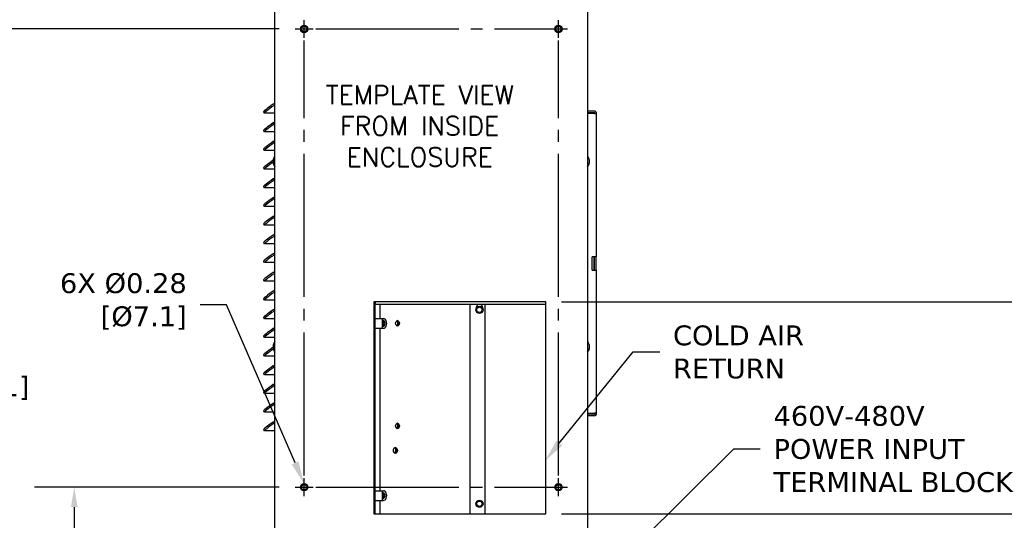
# Model space of a CAD drawing. Header units: inches. Extents: x -1 to 128, y 3 to 101.
# Tile 16 of 18: x 71 to 109, y 55 to 74. Entities that reach past the tile are written whole.
import ezdxf
from ezdxf import colors
from ezdxf.entities.mleader import LeaderData, LeaderLine
from ezdxf.math import Vec2, Vec3

# ---------------------------------------------------------------- set-up
doc = ezdxf.new("R2010")
doc.units = ezdxf.units.IN
doc.header["$LTSCALE"] = 12
doc.header["$MEASUREMENT"] = 0
doc.header["$PDSIZE"] = -1
doc.linetypes.add('SLD-Center', pattern=[0.75, 0.6, -0.05, 0.05, -0.05])
doc.linetypes.add('SLD-Solid', pattern=[0])
doc.layers.add('CENTER', color=40, linetype='SLD-Center')
doc.layers.add('DIMENSIONS', color=140, linetype='SLD-Solid', lineweight=25)
doc.styles.add('ROMANS', font='romans.shx')
doc.styles.get("Standard").update_dxf_attribs({"font": 'verdana.ttf'})
doc.dimstyles.get("Standard").update_dxf_attribs({"dimtxt": 0.18, "dimasz": 0.18, "dimexe": 0.18, "dimexo": 0.0625, "dimgap": 0.09, "dimtad": 0, "dimtih": 1, "dimtoh": 1, "dimdec": 4, "dimzin": 0, "dimdsep": 46, "dimtxsty": 'Standard', "dimcen": 0.09, "dimadec": 0, "dimazin": 0, "dimtfac": 1, "dimtdec": 4, "dimtofl": 0, "dimtmove": 0, "dimatfit": 3, "dimfxl": 0, "dimtolj": 1, "dimtzin": 0, "dimarcsym": 0})

# ---------------------------------------------------------------- blocks, each defined once
blk = doc.blocks.new('*D107')
at = {"layer": 'Defpoints', "color": 0}
for p in [(73.454, 56.165), (81.791, 56.165), (81.031, 47.823)]:
    blk.add_point(p, dxfattribs=at)
at = {"layer": 'DIMENSIONS', "color": 0, "lineweight": -2}
for p, q in [((81.191, 56.165), (71.954, 56.165)), ((73.454, 55.415), (73.454, 53.376)), ((73.454, 48.573), (73.454, 50.611)), ((80.431, 47.823), (71.954, 47.823))]:
    blk.add_line(p, q, dxfattribs=at)
at = {"layer": 'DIMENSIONS', "color": 0}
for points in [[(73.329, 55.415), (73.579, 55.415), (73.454, 56.165)], [(73.329, 48.573), (73.579, 48.573), (73.454, 47.823)]]:
    blk.add_solid(points, dxfattribs=at)
at = {"layer": 'DIMENSIONS', "color": 0, "char_height": 0.75, "attachment_point": 5}
for s, insert in [('\\A1;8.34', (73.454, 52.636)), ('\\A1;[211.89]', (73.454, 51.253))]:
    blk.add_mtext(s, dxfattribs=dict(at, insert=insert))
blk = doc.blocks.new('*D106')
at = {"layer": 'Defpoints', "color": 0}
for p in [(69.564, 73.465), (81.791, 73.465), (81.031, 47.823)]:
    blk.add_point(p, dxfattribs=at)
at = {"layer": 'DIMENSIONS', "color": 0, "lineweight": -2}
for p, q in [((81.191, 73.465), (68.064, 73.465)), ((69.564, 72.715), (69.564, 62.025)), ((69.564, 48.573), (69.564, 59.262)), ((80.431, 47.823), (68.064, 47.823))]:
    blk.add_line(p, q, dxfattribs=at)
at = {"layer": 'DIMENSIONS', "color": 0}
for points in [[(69.439, 72.715), (69.689, 72.715), (69.564, 73.465)], [(69.439, 48.573), (69.689, 48.573), (69.564, 47.823)]]:
    blk.add_solid(points, dxfattribs=at)
at = {"layer": 'DIMENSIONS', "color": 0, "char_height": 0.75, "attachment_point": 5}
for s, insert in [('\\A1;25.64', (69.564, 61.284)), ('\\A1;[651.31]', (69.564, 59.903))]:
    blk.add_mtext(s, dxfattribs=dict(at, insert=insert))
blk = doc.blocks.new('*D105')
at = {"layer": 'Defpoints', "color": 0}
for p in [(65.623, 83.465), (81.791, 83.465), (81.031, 47.823)]:
    blk.add_point(p, dxfattribs=at)
at = {"layer": 'DIMENSIONS', "color": 0, "lineweight": -2}
for p, q in [((81.191, 83.465), (64.123, 83.465)), ((65.623, 82.715), (65.623, 67.025)), ((65.623, 48.573), (65.623, 64.262)), ((80.431, 47.823), (64.123, 47.823))]:
    blk.add_line(p, q, dxfattribs=at)
at = {"layer": 'DIMENSIONS', "color": 0}
for points in [[(65.498, 82.715), (65.748, 82.715), (65.623, 83.465)], [(65.498, 48.573), (65.748, 48.573), (65.623, 47.823)]]:
    blk.add_solid(points, dxfattribs=at)
at = {"layer": 'DIMENSIONS', "color": 0, "char_height": 0.75, "attachment_point": 5}
for s, insert in [('\\A1;35.64', (65.623, 66.284)), ('\\A1;[905.31]', (65.623, 64.903))]:
    blk.add_mtext(s, dxfattribs=dict(at, insert=insert))
blk = doc.blocks.new('*D101')
at = {"layer": 'Defpoints', "color": 0}
for p in [(91.249, 55.165), (92.831, 47.823), (92.831, 46.322)]:
    blk.add_point(p, dxfattribs=at)
at = {"layer": 'DIMENSIONS', "color": 0, "lineweight": -2}
for p, q in [((91.249, 54.565), (91.249, 44.822)), ((92.831, 47.223), (92.831, 44.822)), ((90.499, 46.322), (89.749, 46.322)), ((93.581, 46.322), (94.331, 46.322))]:
    blk.add_line(p, q, dxfattribs=at)
at = {"layer": 'DIMENSIONS', "color": 0}
for points in [[(90.499, 46.447), (90.499, 46.197), (91.249, 46.322)], [(93.581, 46.447), (93.581, 46.197), (92.831, 46.322)]]:
    blk.add_solid(points, dxfattribs=at)
at = {"layer": 'DIMENSIONS', "color": 0, "char_height": 0.75, "attachment_point": 5}
for s, insert in [('\\A1;1.58', (96.428, 46.964)), ('\\A1;[40.18]', (96.428, 45.582))]:
    blk.add_mtext(s, dxfattribs=dict(at, insert=insert))
blk = doc.blocks.new('*D99')
at = {"layer": 'Defpoints', "color": 0}
for p in [(84.761, 55.165), (92.831, 47.823), (84.761, 34.714)]:
    blk.add_point(p, dxfattribs=at)
at = {"layer": 'DIMENSIONS', "color": 0, "lineweight": -2}
for p, q in [((84.761, 54.565), (84.761, 33.214)), ((92.831, 47.223), (92.831, 33.214)), ((85.511, 34.714), (86.371, 34.714)), ((92.081, 34.714), (91.221, 34.714))]:
    blk.add_line(p, q, dxfattribs=at)
at = {"layer": 'DIMENSIONS', "color": 0}
for points in [[(85.511, 34.839), (85.511, 34.589), (84.761, 34.714)], [(92.081, 34.839), (92.081, 34.589), (92.831, 34.714)]]:
    blk.add_solid(points, dxfattribs=at)
at = {"layer": 'DIMENSIONS', "color": 0, "char_height": 0.75, "attachment_point": 5}
for s, insert in [('\\A1;8.07', (88.796, 35.356)), ('\\A1;[204.97]', (88.796, 33.974))]:
    blk.add_mtext(s, dxfattribs=dict(at, insert=insert))
blk = doc.blocks.new('*D116')
at = {"layer": 'Defpoints', "color": 0}
for p in [(91.249, 55.165), (110.931, 55.165), (92.831, 47.823)]:
    blk.add_point(p, dxfattribs=at)
at = {"layer": 'DIMENSIONS', "color": 0, "lineweight": -2}
for p, q in [((91.849, 55.165), (112.431, 55.165)), ((110.931, 54.415), (110.931, 52.875)), ((110.931, 48.573), (110.931, 50.112)), ((93.431, 47.823), (112.431, 47.823))]:
    blk.add_line(p, q, dxfattribs=at)
at = {"layer": 'DIMENSIONS', "color": 0}
for points in [[(110.806, 54.415), (111.056, 54.415), (110.931, 55.165)], [(110.806, 48.573), (111.056, 48.573), (110.931, 47.823)]]:
    blk.add_solid(points, dxfattribs=at)
at = {"layer": 'DIMENSIONS', "color": 0, "char_height": 0.75, "attachment_point": 5}
for s, insert in [('\\A1;7.34', (110.931, 52.134)), ('\\A1;[186.49]', (110.931, 50.753))]:
    blk.add_mtext(s, dxfattribs=dict(at, insert=insert))
blk = doc.blocks.new('*D115')
at = {"layer": 'Defpoints', "color": 0}
for p in [(91.249, 63.165), (115.089, 63.165), (92.831, 47.823)]:
    blk.add_point(p, dxfattribs=at)
at = {"layer": 'DIMENSIONS', "color": 0, "lineweight": -2}
for p, q in [((91.849, 63.165), (116.589, 63.165)), ((115.089, 62.415), (115.089, 56.875)), ((115.089, 48.573), (115.089, 54.112)), ((93.431, 47.823), (116.589, 47.823))]:
    blk.add_line(p, q, dxfattribs=at)
at = {"layer": 'DIMENSIONS', "color": 0}
for points in [[(114.964, 62.415), (115.214, 62.415), (115.089, 63.165)], [(114.964, 48.573), (115.214, 48.573), (115.089, 47.823)]]:
    blk.add_solid(points, dxfattribs=at)
at = {"layer": 'DIMENSIONS', "color": 0, "char_height": 0.75, "attachment_point": 5}
for s, insert in [('\\A1;15.34', (115.089, 56.134)), ('\\A1;[389.69]', (115.089, 54.753))]:
    blk.add_mtext(s, dxfattribs=dict(at, insert=insert))
blk = doc.blocks.new('*D114')
at = {"layer": 'Defpoints', "color": 0}
for p in [(90.675, 74.79), (118.108, 74.79), (92.831, 47.823)]:
    blk.add_point(p, dxfattribs=at)
at = {"layer": 'DIMENSIONS', "color": 0, "lineweight": -2}
for p, q in [((91.275, 74.79), (119.608, 74.79)), ((118.108, 74.04), (118.108, 62.687)), ((118.108, 48.573), (118.108, 59.925)), ((93.431, 47.823), (119.608, 47.823))]:
    blk.add_line(p, q, dxfattribs=at)
at = {"layer": 'DIMENSIONS', "color": 0}
for points in [[(117.983, 74.04), (118.233, 74.04), (118.108, 74.79)], [(117.983, 48.573), (118.233, 48.573), (118.108, 47.823)]]:
    blk.add_solid(points, dxfattribs=at)
at = {"layer": 'DIMENSIONS', "color": 0, "char_height": 0.75, "attachment_point": 5}
for s, insert in [('\\A1;26.97', (118.108, 61.947)), ('\\A1;[684.96]', (118.108, 60.565))]:
    blk.add_mtext(s, dxfattribs=dict(at, insert=insert))
blk = doc.blocks.new('*D113')
at = {"layer": 'Defpoints', "color": 0}
for p in [(90.675, 82.79), (122.251, 82.79), (92.831, 47.823)]:
    blk.add_point(p, dxfattribs=at)
at = {"layer": 'DIMENSIONS', "color": 0, "lineweight": -2}
for p, q in [((91.275, 82.79), (123.751, 82.79)), ((122.251, 82.04), (122.251, 66.687)), ((122.251, 48.573), (122.251, 63.925)), ((93.431, 47.823), (123.751, 47.823))]:
    blk.add_line(p, q, dxfattribs=at)
at = {"layer": 'DIMENSIONS', "color": 0}
for points in [[(122.126, 82.04), (122.376, 82.04), (122.251, 82.79)], [(122.126, 48.573), (122.376, 48.573), (122.251, 47.823)]]:
    blk.add_solid(points, dxfattribs=at)
at = {"layer": 'DIMENSIONS', "color": 0, "char_height": 0.75, "attachment_point": 5}
for s, insert in [('\\A1;34.97', (122.251, 65.947)), ('\\A1;[888.16]', (122.251, 64.565))]:
    blk.add_mtext(s, dxfattribs=dict(at, insert=insert))

msp = doc.modelspace()

# ---------------------------------------------------------------- linework, layer by layer
for p, q in [((81.03094, 47.82254), (81.03094, 85.53354)), ((92.83094, 85.53354), (92.83094, 47.82254)), ((80.96175, 70.62478), (81.03094, 70.67342)), ((80.59524, 70.33873), (80.62838, 70.29122)), ((81.03094, 70.29048), (80.63045, 70.29048)), ((80.99489, 70.57727), (81.03094, 70.60261)), ((93.08106, 70.36454), (92.83094, 70.36454)), ((93.08106, 70.30454), (92.83094, 70.30454)), ((93.08891, 70.27454), (92.83094, 70.27454)), ((93.08891, 70.27454), (93.17106, 70.27454)), ((93.17106, 64.86454), (93.17106, 70.27454)), ((80.96175, 69.9189), (81.03094, 69.96753)), ((80.99489, 69.87139), (81.03094, 69.89673)), ((80.59524, 69.63284), (80.62838, 69.58533)), ((81.03094, 69.5846), (80.63045, 69.5846)), ((80.96175, 69.21302), (81.03094, 69.26165)), ((80.99489, 69.16551), (81.03094, 69.19085)), ((80.59524, 68.92696), (80.62838, 68.87945)), ((81.03094, 68.87872), (80.63045, 68.87872)), ((80.96077, 68.52235), (80.96088, 68.52235)), ((80.59524, 68.22108), (80.62838, 68.17357)), ((81.03094, 68.17283), (80.63045, 68.17283)), ((80.96175, 67.80125), (81.03094, 67.84989)), ((80.99489, 67.75374), (81.03094, 67.77908)), ((80.59524, 67.5152), (80.62838, 67.46769)), ((81.03094, 67.46695), (80.63045, 67.46695)), ((80.96175, 67.09537), (81.03094, 67.144)), ((80.99489, 67.04786), (81.03094, 67.0732)), ((80.59524, 66.80931), (80.62838, 66.7618)), ((81.03094, 66.76107), (80.63045, 66.76107)), ((80.96175, 66.38949), (81.03094, 66.43812)), ((80.99489, 66.34198), (81.03094, 66.36732)), ((80.59524, 66.10343), (80.62838, 66.05592)), ((81.03094, 66.05519), (80.63045, 66.05519)), ((80.96175, 65.6836), (81.03094, 65.73224)), ((80.99489, 65.63609), (81.03094, 65.66144)), ((80.59524, 65.39755), (80.62838, 65.35004)), ((81.03094, 65.34931), (80.63045, 65.34931)), ((80.59524, 64.69167), (80.62838, 64.64416)), ((80.96175, 64.97772), (81.03094, 65.02636)), ((80.99489, 64.93021), (81.03094, 64.95555)), ((93.00423, 64.36454), (93.00423, 64.86454)), ((93.08891, 64.86454), (93.00423, 64.86454)), ((93.07768, 64.36454), (93.07768, 64.86454)), ((93.17106, 64.86454), (93.08891, 64.86454)), ((93.09264, 64.36454), (93.09264, 64.86454)), ((93.15242, 64.36454), (93.15242, 64.86454)), ((81.03094, 64.64342), (80.63045, 64.64342)), ((80.96175, 64.27184), (81.03094, 64.32048)), ((93.00423, 64.36454), (93.08891, 64.36454)), ((93.08891, 64.36454), (93.17106, 64.36454)), ((93.17106, 58.95454), (93.17106, 64.36454)), ((80.59524, 63.98579), (80.62838, 63.93827)), ((81.03094, 63.93754), (80.63045, 63.93754)), ((80.99489, 64.22433), (81.03094, 64.24967)), ((80.96175, 63.56596), (81.03094, 63.61459)), ((80.59524, 63.2799), (80.62838, 63.23239)), ((81.03094, 63.23166), (80.63045, 63.23166)), ((80.99489, 63.51845), (81.03094, 63.54379)), ((80.96175, 62.86008), (81.03094, 62.90871)), ((80.99489, 62.81256), (81.03094, 62.83791)), ((91.24896, 63.16454), (84.76137, 63.16454)), ((84.76137, 63.16454), (84.76137, 55.16454)), ((84.81326, 55.16454), (84.81326, 63.16454)), ((84.81606, 55.16454), (84.81606, 63.16454)), ((84.81826, 63.16454), (84.81826, 63.07154)), ((84.81826, 63.07154), (91.24426, 63.07154)), ((85.00515, 62.52954), (85.00515, 63.07154)), ((88.39852, 55.16454), (88.39852, 63.07154)), ((88.961, 55.16454), (88.961, 63.07154)), ((91.24426, 63.16454), (91.24426, 63.07154)), ((91.24896, 55.16454), (91.24896, 63.16454)), ((80.59524, 62.57402), (80.62838, 62.52651)), ((81.03094, 62.52578), (80.63045, 62.52578)), ((84.81606, 62.52954), (85.0864, 62.52954)), ((85.0864, 62.52954), (85.12195, 62.52954)), ((85.0864, 62.16454), (85.0864, 62.52954)), ((80.96175, 62.15419), (81.03094, 62.20283)), ((80.99489, 62.10668), (81.03094, 62.13202)), ((84.81606, 62.16454), (85.0864, 62.16454)), ((85.00515, 56.02954), (85.00515, 62.16454)), ((85.0864, 62.16454), (85.12195, 62.16454)), ((80.59524, 61.86814), (80.62838, 61.82063)), ((81.03094, 61.81989), (80.63045, 61.81989)), ((80.96077, 61.52235), (80.96088, 61.52235)), ((80.59524, 61.16226), (80.62838, 61.11475)), ((81.03094, 61.11401), (80.63045, 61.11401)), ((80.96175, 60.74243), (81.03094, 60.79106)), ((80.99489, 60.69492), (81.03094, 60.72026)), ((80.59524, 60.45637), (80.62838, 60.40886)), ((81.03094, 60.40813), (80.63045, 60.40813)), ((80.96175, 60.03655), (81.03094, 60.08518)), ((80.99489, 59.98903), (81.03094, 60.01438)), ((80.59524, 59.75049), (80.62838, 59.70298)), ((81.03094, 59.70225), (80.63045, 59.70225)), ((80.96175, 59.33066), (81.03094, 59.3793)), ((80.99489, 59.28315), (81.03094, 59.30849)), ((80.59524, 59.04461), (80.62838, 58.9971)), ((81.03094, 58.99636), (80.63045, 58.99636)), ((92.83094, 58.95454), (93.08891, 58.95454)), ((93.08106, 58.92454), (92.83094, 58.92454)), ((93.08106, 58.86454), (92.83094, 58.86454)), ((93.17106, 58.95454), (93.08891, 58.95454)), ((80.96175, 58.62478), (81.03094, 58.67342)), ((80.99489, 58.57727), (81.03094, 58.60261)), ((80.59524, 58.33873), (80.62838, 58.29122)), ((81.03094, 58.29048), (80.63045, 58.29048)), ((82.07728, 56.24954), (82.18264, 56.24954)), ((82.07728, 56.24954), (82.18264, 56.24954)), ((84.81606, 56.02954), (85.0864, 56.02954)), ((85.0864, 56.02954), (85.12195, 56.02954)), ((85.0864, 55.66454), (85.0864, 56.02954)), ((84.81606, 55.66454), (85.0864, 55.66454)), ((85.00515, 55.16454), (85.00515, 55.66454)), ((85.0864, 55.66454), (85.12195, 55.66454)), ((84.76137, 55.16454), (91.24896, 55.16454))]:
    msp.add_line(p, q)
for centre, radius in [((82.12996, 73.46454), 0.1385), ((91.72996, 73.46454), 0.1385), ((82.12996, 73.46454), 0.1), ((91.72996, 73.46454), 0.1), ((88.74852, 62.86169), 0.135), ((88.74852, 62.86169), 0.1), ((82.12996, 56.16454), 0.1385), ((82.12996, 56.16454), 0.1), ((91.72996, 56.16454), 0.1385), ((91.72996, 56.16454), 0.1), ((88.74852, 55.53954), 0.135), ((88.74852, 55.53954), 0.1)]:
    msp.add_circle(centre, radius)
for centre, radius, start, end in [((81.03699, 68.47964), 0.07958, 173.371063, 183.771496), ((81.01086, 68.42576), 0.05225, 178.872036, 190.760183), ((81.25844, 68.46454), 0.30312, 138.634962, 169.008884), ((81.25844, 68.46454), 0.30313, 194.913727, 221.365038), ((92.60083, 68.46454), 0.30313, 15.250844, 41.45576), ((92.60083, 68.46454), 0.30312, 318.54424, 348.695297), ((92.84841, 68.50331), 0.05225, 358.872036, 10.760183), ((92.82229, 68.44944), 0.07958, 353.371063, 3.771496), ((88.74852, 62.94224), 0.125, 0, 191.132288), ((88.74852, 62.94224), 0.125, 348.867712, 0), ((81.03699, 61.47964), 0.07958, 173.371063, 183.771496), ((81.01086, 61.42576), 0.05225, 178.872036, 190.760183), ((81.25844, 61.46454), 0.30312, 138.634962, 169.008884), ((81.25844, 61.46454), 0.30313, 194.913727, 221.365038), ((92.60083, 61.46454), 0.30313, 15.250844, 41.45576), ((92.60083, 61.46454), 0.30312, 318.54424, 348.695297), ((92.84841, 61.50331), 0.05225, 358.872036, 10.760183), ((92.82229, 61.44944), 0.07958, 353.371063, 3.771496), ((93.01768, 58.98454), 0.06, 270, 330)]:
    msp.add_arc(centre, radius, start, end)
for centre, major_axis, ratio, start_param, end_param in [((81.00533, 70.62478), (0.41009, 0.28605), 0.04999048, 1.64234053, 3.14159265), ((81.03847, 70.57727), (0.41009, 0.28605), 0.04999048, 1.64234053, 3.21313685), ((93.08106, 70.27454), (0, -0.09), 0.9961947, 1.57079633, 3.14159265), ((93.08106, 70.27454), (0, -0.03), 0.9961947, 1.57079633, 3.14159265), ((81.00533, 69.9189), (0.41009, 0.28605), 0.04999048, 1.64234053, 3.14159265), ((81.03847, 69.87139), (0.41009, 0.28605), 0.04999048, 1.64234053, 3.21313685), ((81.00533, 69.21302), (0.41009, 0.28605), 0.04999048, 1.64234053, 3.14159265), ((81.03847, 69.16551), (0.41009, 0.28605), 0.04999048, 1.64234053, 3.21313685), ((81.00533, 68.50713), (0.41009, 0.28605), 0.04999048, 1.64234053, 3.14159265), ((81.03847, 68.45962), (0.41009, 0.28605), 0.04999048, 1.72335894, 3.21313685), ((81.25541, 68.50049), (-0.29792, -0.0251), 0.69239833, 0.0047632, 0.11276823), ((81.25422, 68.45242), (-0.2823, 0.09846), 0.96647436, 0.11246242, 0.22046745), ((81.25724, 68.41647), (-0.29888, 0.00745), 0.27407603, 6.14007647, 6.24808151), ((81.25422, 68.45242), (-0.2823, 0.09846), 0.96647436, 0.47217606, 0.58018109), ((81.25964, 68.51261), (-0.29888, 0.00745), 0.27407603, 6.14007647, 6.24808151), ((92.60506, 68.47666), (0.2823, -0.09846), 0.96647436, 0.47217606, 0.58018109), ((92.59964, 68.41647), (0.29888, -0.00745), 0.27407603, 6.14007647, 6.24808151), ((92.60506, 68.47666), (0.2823, -0.09846), 0.96647436, 0.11246242, 0.22046745), ((92.60203, 68.51261), (0.29888, -0.00745), 0.27407603, 6.14007647, 6.24808151), ((92.60386, 68.42859), (0.29792, 0.0251), 0.69239833, 0.0047632, 0.11276823), ((81.00533, 67.80125), (0.41009, 0.28605), 0.04999048, 1.64234053, 3.14159265), ((81.03847, 67.75374), (0.41009, 0.28605), 0.04999048, 1.64234053, 3.21313685), ((81.00533, 67.09537), (0.41009, 0.28605), 0.04999048, 1.64234053, 3.14159265), ((81.03847, 67.04786), (0.41009, 0.28605), 0.04999048, 1.64234053, 3.21313685), ((81.00533, 66.38949), (0.41009, 0.28605), 0.04999048, 1.64234053, 3.14159265), ((81.03847, 66.34198), (0.41009, 0.28605), 0.04999048, 1.64234053, 3.21313685), ((81.00533, 65.6836), (0.41009, 0.28605), 0.04999048, 1.64234053, 3.14159265), ((81.03847, 65.63609), (0.41009, 0.28605), 0.04999048, 1.64234053, 3.21313685), ((81.00533, 64.97772), (0.41009, 0.28605), 0.04999048, 1.64234053, 3.14159265), ((81.03847, 64.93021), (0.41009, 0.28605), 0.04999048, 1.64234053, 3.21313685), ((81.00533, 64.27184), (0.41009, 0.28605), 0.04999048, 1.64234053, 3.14159265), ((81.03847, 64.22433), (0.41009, 0.28605), 0.04999048, 1.64234053, 3.21313685), ((81.00533, 63.56596), (0.41009, 0.28605), 0.04999048, 1.64234053, 3.14159265), ((81.03847, 63.51845), (0.41009, 0.28605), 0.04999048, 1.64234053, 3.21313685), ((81.00533, 62.86008), (0.41009, 0.28605), 0.04999048, 1.64234053, 3.14159265), ((81.03847, 62.81256), (0.41009, 0.28605), 0.04999048, 1.64234053, 3.21313685), ((85.10963, 62.34704), (0, 0.108), 0.70398494, 2.83113442, 6.28318531), ((85.10963, 62.34704), (0, 0.108), 0.70398494, 0, 0.31045824), ((85.07341, 62.34704), (0, -0.108), 0.70398494, 0.24051269, 2.90107996), ((85.07412, 62.34704), (0, -0.108), 0.70398494, 0.23570648, 2.90588617), ((85.12195, 62.34704), (0, 0.1825), 0.70398494, 3.14159265, 6.28318531), ((85.59941, 62.3535), (0, 0.097), 0.70710678, 3.50831761, 5.91646035), ((85.62594, 62.3535), (0, 0.097), 0.70710678, 3.25685142, 6.16792654), ((85.62964, 62.3535), (0, -0.1015), 0.70398494, 0.18755941, 2.95403325), ((81.00533, 62.15419), (0.41009, 0.28605), 0.04999048, 1.64234053, 3.14159265), ((81.03847, 62.10668), (0.41009, 0.28605), 0.04999048, 1.64234053, 3.21313685), ((85.03789, 62.34704), (0, -0.108), 0.70398494, 0.69185424, 2.44973841), ((81.00533, 61.44831), (0.41009, 0.28605), 0.04999048, 1.64234053, 3.14159265), ((81.03847, 61.4008), (0.41009, 0.28605), 0.04999048, 1.71051217, 3.21313685), ((81.25541, 61.50049), (-0.29792, -0.0251), 0.69239833, 0.0047632, 0.11276823), ((81.25422, 61.45242), (-0.2823, 0.09846), 0.96647436, 0.11246242, 0.22046745), ((81.25724, 61.41647), (-0.29888, 0.00745), 0.27407603, 6.14007647, 6.24808151), ((81.25422, 61.45242), (-0.2823, 0.09846), 0.96647436, 0.47217606, 0.58018109), ((81.25964, 61.51261), (-0.29888, 0.00745), 0.27407603, 6.14007647, 6.24808151), ((92.60506, 61.47666), (0.2823, -0.09846), 0.96647436, 0.47217606, 0.58018109), ((92.59964, 61.41647), (0.29888, -0.00745), 0.27407603, 6.14007647, 6.24808151), ((92.60506, 61.47666), (0.2823, -0.09846), 0.96647436, 0.11246242, 0.22046745), ((92.60203, 61.51261), (0.29888, -0.00745), 0.27407603, 6.14007647, 6.24808151), ((92.60386, 61.42859), (0.29792, 0.0251), 0.69239833, 0.0047632, 0.11276823), ((81.00533, 60.74243), (0.41009, 0.28605), 0.04999048, 1.64234053, 3.14159265), ((81.03847, 60.69492), (0.41009, 0.28605), 0.04999048, 1.64234053, 3.21313685), ((81.00533, 60.03655), (0.41009, 0.28605), 0.04999048, 1.64234053, 3.14159265), ((81.03847, 59.98903), (0.41009, 0.28605), 0.04999048, 1.64234053, 3.21313685), ((81.00533, 59.33066), (0.41009, 0.28605), 0.04999048, 1.64234053, 3.14159265), ((81.03847, 59.28315), (0.41009, 0.28605), 0.04999048, 1.64234053, 3.21313685), ((93.08106, 58.95454), (0, 0.03), 0.9961947, 3.14159265, 4.71238898), ((93.08106, 58.95454), (0, 0.09), 0.9961947, 3.14159265, 4.71238898), ((81.00533, 58.62478), (0.41009, 0.28605), 0.04999048, 1.64234053, 3.14159265), ((81.03847, 58.57727), (0.41009, 0.28605), 0.04999048, 1.64234053, 3.21313685), ((85.59941, 58.4785), (0, 0.097), 0.70710678, 3.50831761, 5.91646035), ((85.62594, 58.4785), (0, 0.097), 0.70710678, 3.25685138, 6.16792658), ((85.62964, 58.4785), (0, 0.1015), 0.70398494, 3.32915206, 6.0956259), ((85.52248, 57.55234), (0, 0.097), 0.70398494, 3.35052538, 6.05979587), ((85.54913, 57.55234), (0, 0.097), 0.70398494, 2.9701476, 6.28318531), ((85.54913, 57.55234), (0, 0.097), 0.70398494, 0, 0.14253313), ((85.54913, 57.55179), (0, 0.1095), 0.70398494, 3.31530387, 6.10947409), ((85.10963, 55.84704), (0, 0.108), 0.70398494, 2.83113442, 6.28318531), ((85.10963, 55.84704), (0, 0.108), 0.70398494, 0, 0.31045824), ((85.03789, 55.84704), (0, 0.108), 0.70398494, 3.83344689, 5.59133107), ((85.07341, 55.84704), (0, 0.108), 0.70398494, 3.38210534, 6.04267262), ((85.07412, 55.84704), (0, 0.108), 0.70398494, 3.37729913, 6.04747883), ((85.12195, 55.84704), (0, 0.1825), 0.70398494, 3.14159265, 6.28318531)]:
    msp.add_ellipse(centre, major_axis=major_axis, ratio=ratio, start_param=start_param, end_param=end_param)
for centre, major_axis in [((85.65629, 62.3535), (0, -0.1015)), ((85.65629, 58.4785), (0, 0.1015)), ((85.57578, 57.55179), (0, 0.1095))]:
    msp.add_ellipse(centre, major_axis=major_axis, ratio=0.70398494)
for points, knots in [([(80.96134, 68.45233), (80.96144, 68.45192), (80.96164, 68.45109), (80.96189, 68.44958), (80.96215, 68.44766), (80.96238, 68.44533), (80.9625, 68.4427), (80.96249, 68.44023), (80.96234, 68.43812), (80.96208, 68.43643), (80.96183, 68.43583), (80.96171, 68.43553)], [0, 0, 0, 0, 0.08293859, 0.16580516, 0.25082827, 0.37694684, 0.49994817, 0.62294666, 0.74929999, 0.87586719, 1, 1, 1, 1]), ([(80.96411, 68.53167), (80.96419, 68.5318), (80.96436, 68.53206), (80.96454, 68.53207), (80.96468, 68.53174), (80.96475, 68.5309), (80.96466, 68.52933), (80.96442, 68.52725), (80.96404, 68.5248), (80.96357, 68.52218), (80.9632, 68.52048), (80.96302, 68.51963)], [0, 0, 0, 0, 0.08294164, 0.1658086, 0.2508294, 0.37694499, 0.49994915, 0.62294997, 0.74930265, 0.87586715, 1, 1, 1, 1]), ([(92.89517, 68.39741), (92.89509, 68.39728), (92.89492, 68.39702), (92.89474, 68.39701), (92.89459, 68.39733), (92.89453, 68.39817), (92.89462, 68.39974), (92.89486, 68.40182), (92.89524, 68.40427), (92.89571, 68.4069), (92.89607, 68.4086), (92.89625, 68.40945)], [0, 0, 0, 0, 0.08294164, 0.1658086, 0.2508294, 0.37694499, 0.49994915, 0.62294997, 0.74930265, 0.87586715, 1, 1, 1, 1]), ([(92.89793, 68.47674), (92.89783, 68.47716), (92.89764, 68.47799), (92.89738, 68.4795), (92.89712, 68.48141), (92.8969, 68.48375), (92.89678, 68.48638), (92.89679, 68.48885), (92.89694, 68.49095), (92.89719, 68.49265), (92.89744, 68.49325), (92.89757, 68.49355)], [0, 0, 0, 0, 0.08293859, 0.16580516, 0.25082827, 0.37694684, 0.49994817, 0.62294666, 0.74929999, 0.87586719, 1, 1, 1, 1]), ([(80.96134, 61.45233), (80.96144, 61.45192), (80.96164, 61.45109), (80.96189, 61.44958), (80.96215, 61.44766), (80.96238, 61.44533), (80.9625, 61.4427), (80.96249, 61.44023), (80.96234, 61.43812), (80.96208, 61.43643), (80.96183, 61.43583), (80.96171, 61.43553)], [0, 0, 0, 0, 0.08293859, 0.16580516, 0.25082827, 0.37694684, 0.49994817, 0.62294666, 0.74929999, 0.87586719, 1, 1, 1, 1]), ([(80.96411, 61.53167), (80.96419, 61.5318), (80.96436, 61.53206), (80.96454, 61.53207), (80.96468, 61.53174), (80.96475, 61.5309), (80.96466, 61.52933), (80.96442, 61.52725), (80.96404, 61.5248), (80.96357, 61.52218), (80.9632, 61.52048), (80.96302, 61.51963)], [0, 0, 0, 0, 0.08294164, 0.1658086, 0.2508294, 0.37694499, 0.49994915, 0.62294997, 0.74930265, 0.87586715, 1, 1, 1, 1]), ([(92.89517, 61.39741), (92.89509, 61.39728), (92.89492, 61.39702), (92.89474, 61.39701), (92.89459, 61.39733), (92.89453, 61.39817), (92.89462, 61.39974), (92.89486, 61.40182), (92.89524, 61.40427), (92.89571, 61.4069), (92.89607, 61.4086), (92.89625, 61.40945)], [0, 0, 0, 0, 0.08294164, 0.1658086, 0.2508294, 0.37694499, 0.49994915, 0.62294997, 0.74930265, 0.87586715, 1, 1, 1, 1]), ([(92.89793, 61.47674), (92.89783, 61.47716), (92.89764, 61.47799), (92.89738, 61.4795), (92.89712, 61.48141), (92.8969, 61.48375), (92.89678, 61.48638), (92.89679, 61.48885), (92.89694, 61.49095), (92.89719, 61.49265), (92.89744, 61.49325), (92.89757, 61.49355)], [0, 0, 0, 0, 0.08293859, 0.16580516, 0.25082827, 0.37694684, 0.49994817, 0.62294666, 0.74929999, 0.87586719, 1, 1, 1, 1])]:
    msp.add_open_spline(points, degree=3, knots=knots)
at = {"layer": 'CENTER', "ltscale": 0.125}
for p, q in [((82.12996, 73.12604), (82.12996, 73.80304)), ((91.72996, 73.12604), (91.72996, 73.80304)), ((81.79146, 73.46454), (82.46846, 73.46454)), ((91.39146, 73.46454), (92.06846, 73.46454)), ((82.12996, 55.82604), (82.12996, 56.50304)), ((91.72996, 55.82604), (91.72996, 56.50304)), ((81.79146, 56.16454), (82.46846, 56.16454)), ((91.39146, 56.16454), (92.06846, 56.16454))]:
    msp.add_line(p, q, dxfattribs=at)
at = {"layer": 'CENTER', "ltscale": 0.75}
for p, q in [((82.56846, 73.46454), (91.69146, 73.46454)), ((82.12996, 56.60304), (82.12996, 73.02604)), ((91.72996, 56.60304), (91.72996, 73.02604)), ((82.56846, 56.16454), (91.69146, 56.16454))]:
    msp.add_line(p, q, dxfattribs=at)

# ---------------------------------------------------------------- texts
at = {"layer": 'DIMENSIONS', "insert": (86.49273, 71.3286), "char_height": 0.704375, "attachment_point": 2, "style": 'ROMANS'}
msp.add_mtext_dynamic_manual_height_columns('TEMPLATE VIEW\\PFROM INSIDE\\PENCLOSURE', width=8.3260717, gutter_width=1.75, heights=[0], dxfattribs=at)

# ---------------------------------------------------------------- dimensions: what is measured, and where the dimension line sits
at = {"layer": 'DIMENSIONS'}
for base, p1, p2, picture, middle in [((65.62288, 83.46454), (81.03094, 47.82254), (81.79146, 83.46454), '*D105', (65.62288, 65.64354)), ((122.25112, 82.78954), (92.83094, 47.82254), (90.67496, 82.78954), '*D113', (122.25112, 65.30604)), ((118.10816, 74.78954), (92.83094, 47.82254), (90.67496, 74.78954), '*D114', (118.10816, 61.30604)), ((69.5638, 73.46454), (81.03094, 47.82254), (81.79146, 73.46454), '*D106', (69.5638, 60.64354)), ((115.08917, 63.16454), (92.83094, 47.82254), (91.24896, 63.16454), '*D115', (115.08917, 55.49354)), ((73.45362, 56.16454), (81.03094, 47.82254), (81.79146, 56.16454), '*D107', (73.45362, 51.99354)), ((110.93115, 55.16454), (92.83094, 47.82254), (91.24896, 55.16454), '*D116', (110.93115, 51.49354))]:
    dim = msp.add_linear_dim(base=base, p1=p1, p2=p2, angle=90, dimstyle='Standard', override={"dimtxt": 0.75, "dimasz": 0.75, "dimexe": 1.5, "dimexo": 0.6, "dimgap": 0.25, "dimdec": 2, "dimzin": 1, "dimpost": '\\X', "dimtdec": 2, "dimtzin": 1}, dxfattribs=at)
    dim.commit()
    dim.dimension.update_dxf_attribs({"geometry": picture, "text_midpoint": middle})
for base, p1, p2, picture, middle in [((84.76137, 34.71434), (92.83094, 47.82254), (84.76137, 55.16454), '*D99', (88.79615, 34.71434)), ((92.83094, 46.32228), (91.24896, 55.16454), (92.83094, 47.82254), '*D101', (96.42824, 46.32228))]:
    dim = msp.add_linear_dim(base=base, p1=p1, p2=p2, dimstyle='Standard', override={"dimtxt": 0.75, "dimasz": 0.75, "dimexe": 1.5, "dimexo": 0.6, "dimgap": 0.25, "dimdec": 2, "dimzin": 1, "dimpost": '\\X', "dimtdec": 2, "dimtzin": 1}, dxfattribs=at)
    dim.commit()
    dim.dimension.update_dxf_attribs({"geometry": picture, "text_midpoint": middle})

# ---------------------------------------------------------------- leaders
ml = msp.add_multileader_mtext('Standard', dxfattribs=at)
ml.set_content('6X %%C0.28\\P[%%C7.1]', color=256)
ml.set_leader_properties(color=256, linetype='ByLayer', lineweight=-1)
ml.build(insert=Vec2(0, 0))
ml.multileader.update_dxf_attribs({"text_left_attachment_type": 2, "text_right_attachment_type": 2, "dogleg_length": 1, "arrow_head_size": 0.85})
ctx = ml.context
ctx.base_point, ctx.char_height, ctx.arrow_head_size, ctx.landing_gap_size, ctx.plane_origin = Vec3(72.45201, 63.04738), 0.75, 0.85, 0.5, Vec3(91.72996, 56.16454)
ctx.left_attachment, ctx.right_attachment, ctx.text_align_type = 2, 2, 2
notes = []
notes.append((ctx, [(1, (1, 1, 0), (79.20134, 63.04738), (-1, 0), 1, [(0, [(82.12996, 56.30304)], 0, [])])]))
ctx.mtext.insert, ctx.mtext.alignment, ctx.mtext.flow_direction = Vec3(77.70134, 64.2438), 3, 5
ml = msp.add_multileader_mtext('Standard', dxfattribs=at)
ml.set_content('COLD AIR\\PRETURN', color=256)
ml.set_leader_properties(color=256, linetype='ByLayer', lineweight=-1)
ml.build(insert=Vec2(0, 0))
ml.multileader.update_dxf_attribs({"text_left_attachment_type": 2, "dogleg_length": 1, "arrow_head_size": 0.85})
ctx = ml.context
ctx.base_point, ctx.char_height, ctx.arrow_head_size, ctx.landing_gap_size, ctx.plane_origin = Vec3(95.55336, 61.27193), 0.75, 0.85, 0.5, Vec3(84.72642, 57.16523)
ctx.left_attachment = 2
notes.append((ctx, [(1, (1, 1, 0), (94.55336, 61.27193), (1, 0), 1, [(0, [(91.22891, 57.16523)], 0, [])])]))
ctx.mtext.insert, ctx.mtext.flow_direction = Vec3(96.05336, 62.27193), 5
ml = msp.add_multileader_mtext('Standard', dxfattribs=at)
ml.set_content('460V-480V\\PPOWER INPUT\\PTERMINAL BLOCK', color=256)
ml.set_leader_properties(color=256, linetype='ByLayer', lineweight=-1)
ml.build(insert=Vec2(0, 0))
ml.multileader.update_dxf_attribs({"text_left_attachment_type": 2, "dogleg_length": 1, "arrow_head_size": 0.85})
ctx = ml.context
ctx.base_point, ctx.char_height, ctx.arrow_head_size, ctx.landing_gap_size, ctx.plane_origin = Vec3(99.34859, 57.60931), 0.75, 0.85, 0.5, Vec3(90.01746, 51.37303)
ctx.left_attachment = 2
notes.append((ctx, [(1, (1, 1, 0), (98.34859, 57.60931), (1, 0), 1, [(0, [(91.661, 50.97554)], 0, [])])]))
ctx.mtext.insert, ctx.mtext.flow_direction = Vec3(99.84859, 59.23431), 5
for ctx, leaders in notes:
    for number, flags, end, landing, length, lines in leaders:
        leader = LeaderData()
        leader.index, (leader.has_last_leader_line, leader.has_dogleg_vector, leader.attachment_direction) = number, flags
        leader.last_leader_point, leader.dogleg_vector, leader.dogleg_length = Vec3(end), Vec3(landing), length
        for number, points, colour, breaks in lines:
            line = LeaderLine()
            line.index, line.vertices, line.color, line.breaks = number, Vec3.list(points), colors.encode_raw_color(colour), breaks
            leader.lines.append(line)
        ctx.leaders.append(leader)

doc.saveas('drawing.dxf')
